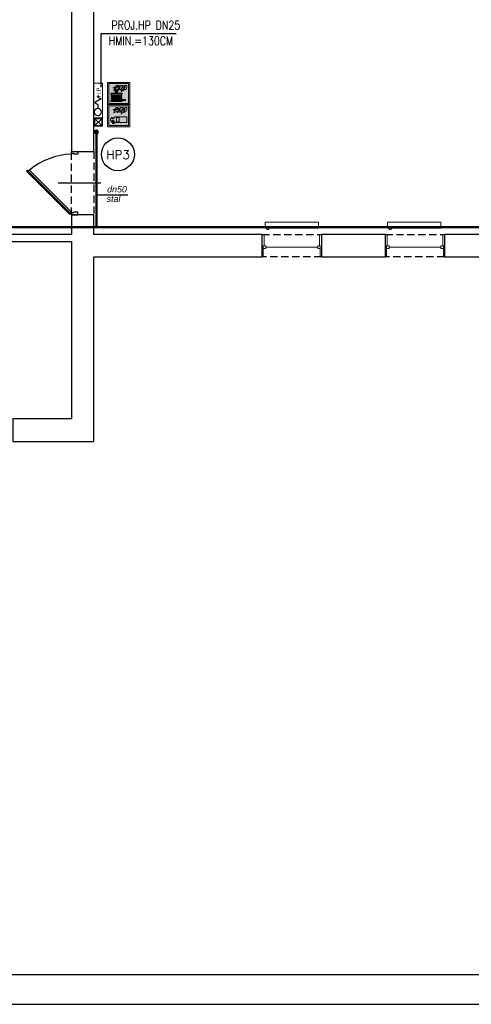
# Model space of a CAD drawing. Header units: millimetres. Extents: x 116 to 15750, y -6945 to 9999.
# Tile 142 of 150: x 4926 to 5709, y 7029 to 8738. Entities that reach past the tile are written whole.
import ezdxf
from ezdxf.enums import TextEntityAlignment as Align

# ---------------------------------------------------------------- set-up
doc = ezdxf.new("R2010")
doc.units = ezdxf.units.MM
doc.linetypes.add('DASHED', pattern=[19.05, 12.7, -6.35])
doc.linetypes.add('DASHED2', pattern=[0.375, 0.25, -0.125])
doc.layers.get('0').update_dxf_attribs({"color": 252})
doc.layers.add('1-EWAK2', color=252, linetype='Continuous', lineweight=0)
doc.layers.add('I-C.O', color=252, linetype='Continuous', lineweight=15)
for name, color, linetype in [('1-MEBLE', 252, 'Continuous'), ('1-OPIS', 252, 'Continuous'), ('2-CZERWONY', 252, 'Continuous'), ('I-DRZWI', 252, 'Continuous'), ('I-NAD', 252, 'DASHED'), ('I-OKNA', 252, 'Continuous'), ('I-SCIANA', 252, 'Continuous'), ('IS opis woda', 7, 'DASHED2'), ('IS woda hydranty', 4, 'CIRC'), ('IS WODA opis', 2, 'Continuous'), ('TABELKA', 252, 'Continuous'), ('TABELKA A3', 252, 'Continuous')]:
    doc.layers.add(name, color=color, linetype=linetype)
doc.styles.add('Action', font='arial.ttf')
doc.styles.add('GENERATED_STYLE_6', font='ariali.ttf')
doc.styles.add('ROMANS', font='romans.shx', dxfattribs={"width": 0.75})
doc.styles.get("Standard").update_dxf_attribs({"font": 'simplex.shx'})
doc.styles.add('TECH', font='simplex.shx')
doc.linetypes.add('CIRC', pattern='A,7,-1,["~",Standard,S=1,R=0,X=-0.3,Y=-0.6],-1', length=9)

# ---------------------------------------------------------------- blocks, each defined once
blk = doc.blocks.new('D90')
blk.add_line((32.6, 45), (-28, 45))
for points in [[(-9.2, 87.2), (-9.2, 90), (0, 90), (0, 86.3), (-6.4, 86.3), (-6.4, 87.2)], [(-72.6, 61.8), (-11.7, 0.9), (-10.6, 2), (-71.5, 62.9)], [(-9.2, 2.8), (-9.2, 0), (0, 0), (0, 3.7), (-6.4, 3.7), (-6.4, 2.8)]]:
    blk.add_lwpolyline(points, close=True)
blk.add_lwpolyline([(-11.3, 2.7), (-9.5, 4.5), (-68.6, 63.5), (-70.3, 61.8)])
blk.add_arc((-4.6, -14.5), 100.9, 92.6186, 129.3487)
blk = doc.blocks.new('hydrant 15x75')
at = {"linetype": 'Continuous', "lineweight": 15}
blk.add_line((-1.5, -73.5), (-13.5, -61.9), dxfattribs=at)
for points in [[(-15, -75), (-15, 0), (0, 0), (0, -75)], [(-15, -75), (-15, -60.5), (0, -60.5), (0, -75)], [(-13.5, -73.5), (-13.5, -61.9), (-1.5, -61.9), (-1.5, -73.5)]]:
    blk.add_lwpolyline(points, close=True, dxfattribs=at)
at = {"linetype": 'Continuous', "lineweight": 25}
blk.add_lwpolyline([(-8.1, -21.5), (-8.1, -24.6), (-2.3, -27.7), (-13.5, -33.9), (-8.1, -37), (-8.1, -44.1)], dxfattribs=at)
at = {"linetype": 'Continuous', "lineweight": 15}
blk.add_lwpolyline([(-13.5, -73.5), (-1.5, -61.9)], dxfattribs=at)
at = {"linetype": 'Continuous', "lineweight": 25}
blk.add_ellipse((-8.1, -50.3), major_axis=(-4.37, -4.37), ratio=1, start_param=3.926991, end_param=10.12291, dxfattribs=at)
at = {"linetype": 'Continuous', "lineweight": 25, "insert": (-6.8, -15), "char_height": 7.26, "attachment_point": 5, "rotation": 90, "style": 'Action'}
blk.add_mtext('H.P.', dxfattribs=at)
blk = doc.blocks.new('F001')
at = {"layer": '1-EWAK2'}
h = blk.add_hatch(color=256, dxfattribs=at)
h.paths.add_polyline_path([(0, 0), (-20, 0), (-20, -20), (0, -20)])
h.paths.add_polyline_path([(-1, -19), (-19, -19), (-19, -1), (-1, -1)], flags=16)
edge = h.paths.add_edge_path(flags=0)
edge.add_line((-2.75, -7.63), (-2.75, -9.65))
edge.add_spline(control_points=[(-2.75, -9.65), (-3.69, -8.87), (-5.28, -7.53), (-4.9, -5.54), (-4.75, -4.72)], knot_values=[0, 0, 0, 0, 3.34671, 5.693971, 5.693971, 5.693971, 5.693971], degree=3, periodic=0)
edge.add_spline(control_points=[(-4.75, -4.72), (-4.57, -5.46), (-4.26, -6.7), (-3.19, -7.36), (-2.75, -7.63)], knot_values=[0, 0, 0, 0, 2.168729, 3.6473, 3.6473, 3.6473, 3.6473], degree=3, periodic=0)
edge = h.paths.add_edge_path(flags=0)
edge.add_spline(control_points=[(-7.55, -5.63), (-6.87, -5.83), (-5.37, -6.28), (-4.91, -8.92), (-3.56, -10), (-2.84, -10.58)], knot_values=[0, 0, 0, 0, 1.982828, 4.37946, 7.072841, 7.072841, 7.072841, 7.072841], degree=3, periodic=0)
edge.add_spline(control_points=[(-2.84, -10.58), (-3.63, -10.54), (-5.11, -10.47), (-6.48, -8.7), (-6.54, -6.89), (-7.24, -6.02), (-7.55, -5.63)], knot_values=[0, 0, 0, 0, 2.275107, 4.228959, 6.036865, 7.501223, 7.501223, 7.501223, 7.501223], degree=3, periodic=0)
edge = h.paths.add_edge_path(flags=0)
edge.add_line((-2.75, -11.62), (-2.75, -13.55))
edge.add_spline(control_points=[(-2.75, -13.55), (-3.39, -13.37), (-4.84, -12.97), (-6.8, -11.34), (-6.97, -9.63), (-7.06, -8.79)], knot_values=[0, 0, 0, 0, 1.998113, 4.533827, 6.985336, 6.985336, 6.985336, 6.985336], degree=3, periodic=0)
edge.add_spline(control_points=[(-7.06, -8.79), (-6.41, -9.62), (-5.28, -11.08), (-3.5, -11.45), (-2.75, -11.62)], knot_values=[0, 0, 0, 0, 3.049151, 5.303344, 5.303344, 5.303344, 5.303344], degree=3, periodic=0)
edge = h.paths.add_edge_path(flags=0)
edge.add_spline(control_points=[(-8.62, -12.47), (-8.07, -12.71), (-6.95, -13.17), (-6.02, -14.8), (-4.49, -15.36), (-1.94, -14.31), (-4.67, -14.19), (-5.4, -12.81), (-6.99, -11.8), (-8.1, -12.26), (-8.61, -12.47)], knot_values=[0, 0, 0, 0, 1.77339, 3.562626, 5.197184, 6.78269, 8.441022, 9.870961, 11.707196, 13.307072, 13.307072, 13.307072, 13.307072], degree=3, periodic=0)
edge = h.paths.add_edge_path(flags=0)
edge.add_line((-2.75, -15.54), (-2.75, -17.45))
edge.add_line((-2.75, -17.45), (-4.6, -17.45))
edge.add_spline(control_points=[(-4.6, -17.45), (-5.14, -17.25), (-6.53, -16.76), (-6.91, -15.3), (-7.14, -14.42)], knot_values=[0, 0, 0, 0, 1.662854, 4.182871, 4.182871, 4.182871, 4.182871], degree=3, periodic=0)
edge.add_spline(control_points=[(-7.14, -14.42), (-6.29, -15.02), (-4.93, -15.98), (-3.34, -15.66), (-2.75, -15.54)], knot_values=[0, 0, 0, 0, 2.939188, 4.701286, 4.701286, 4.701286, 4.701286], degree=3, periodic=0)
h.paths.add_polyline_path([(-11.14, -6.94), (-11.14, -17.42), (-16.12, -17.42), (-16.12, -6.94, -0.414214), (-14.7, -5.51), (-14.35, -5.51), (-14.35, -4.41), (-14.78, -4.41), (-16.61, -5.65), (-16.61, -6.01), (-17.32, -6.01), (-17.32, -5.23), (-17.15, -4.85), (-14.78, -3.34), (-14.35, -3.34), (-14.35, -2.73), (-12.93, -2.73), (-12.93, -3.34), (-12.3, -3.34), (-11.59, -3.7), (-11.59, -4.27), (-12.3, -4.41), (-12.93, -4.41), (-12.93, -5.51), (-12.56, -5.51, -0.414214)], flags=0)
h.paths.add_polyline_path([(-11.65, -8.08), (-11.65, -10.48), (-15.65, -10.48), (-15.65, -8.08)], flags=0)
at = {"layer": '2-CZERWONY'}
h = blk.add_hatch(color=256, dxfattribs=at)
h.paths.add_polyline_path([(-19, -1), (-19, -19), (-1, -19), (-1, -1)])
edge = h.paths.add_edge_path(flags=16)
edge.add_spline(control_points=[(-4.75, -4.72), (-4.57, -5.46), (-4.26, -6.7), (-3.19, -7.36), (-2.75, -7.63)], knot_values=[0, 0, 0, 0, 2.168729, 3.6473, 3.6473, 3.6473, 3.6473], degree=3, periodic=0)
edge.add_line((-2.75, -7.63), (-2.75, -9.65))
edge.add_spline(control_points=[(-2.75, -9.65), (-3.69, -8.87), (-5.28, -7.53), (-4.9, -5.54), (-4.75, -4.72)], knot_values=[0, 0, 0, 0, 3.34671, 5.693971, 5.693971, 5.693971, 5.693971], degree=3, periodic=0)
edge = h.paths.add_edge_path(flags=16)
edge.add_spline(control_points=[(-7.55, -5.63), (-6.87, -5.83), (-5.37, -6.28), (-4.91, -8.92), (-3.56, -10), (-2.84, -10.58)], knot_values=[0, 0, 0, 0, 1.982828, 4.37946, 7.072841, 7.072841, 7.072841, 7.072841], degree=3, periodic=0)
edge.add_spline(control_points=[(-2.84, -10.58), (-3.63, -10.54), (-5.11, -10.47), (-6.48, -8.7), (-6.54, -6.89), (-7.24, -6.02), (-7.55, -5.63)], knot_values=[0, 0, 0, 0, 2.275107, 4.228959, 6.036865, 7.501223, 7.501223, 7.501223, 7.501223], degree=3, periodic=0)
edge = h.paths.add_edge_path(flags=16)
edge.add_spline(control_points=[(-7.06, -8.79), (-6.41, -9.62), (-5.28, -11.08), (-3.5, -11.45), (-2.75, -11.62)], knot_values=[0, 0, 0, 0, 3.049151, 5.303344, 5.303344, 5.303344, 5.303344], degree=3, periodic=0)
edge.add_line((-2.75, -11.62), (-2.75, -13.55))
edge.add_spline(control_points=[(-2.75, -13.55), (-3.39, -13.37), (-4.84, -12.97), (-6.8, -11.34), (-6.97, -9.63), (-7.06, -8.79)], knot_values=[0, 0, 0, 0, 1.998113, 4.533827, 6.985336, 6.985336, 6.985336, 6.985336], degree=3, periodic=0)
h.paths.add_polyline_path([(-11.59, -3.7), (-11.59, -4.27), (-12.3, -4.41), (-12.93, -4.41), (-12.93, -5.51), (-12.56, -5.51, -0.414214), (-11.14, -6.94), (-11.14, -17.42), (-16.12, -17.42), (-16.12, -6.94, -0.414214), (-14.7, -5.51), (-14.35, -5.51), (-14.35, -4.41), (-14.78, -4.41), (-16.61, -5.65), (-16.61, -6.01), (-17.32, -6.01), (-17.32, -5.23), (-17.15, -4.85), (-14.78, -3.34), (-14.35, -3.34), (-14.35, -2.73), (-12.93, -2.73), (-12.93, -3.34), (-12.3, -3.34)], flags=16)
h.paths.add_polyline_path([(-11.65, -8.08), (-11.65, -10.48), (-15.65, -10.48), (-15.65, -8.08)], flags=0)
edge = h.paths.add_edge_path(flags=16)
edge.add_spline(control_points=[(-8.62, -12.47), (-8.07, -12.71), (-6.95, -13.17), (-6.02, -14.8), (-4.49, -15.36), (-1.94, -14.31), (-4.67, -14.19), (-5.4, -12.81), (-6.99, -11.8), (-8.1, -12.26), (-8.61, -12.47)], knot_values=[0, 0, 0, 0, 1.77339, 3.562626, 5.197184, 6.78269, 8.441022, 9.870961, 11.707196, 13.307072, 13.307072, 13.307072, 13.307072], degree=3, periodic=0)
edge = h.paths.add_edge_path(flags=16)
edge.add_spline(control_points=[(-7.14, -14.42), (-6.29, -15.02), (-4.93, -15.98), (-3.34, -15.66), (-2.75, -15.54)], knot_values=[0, 0, 0, 0, 2.939188, 4.701286, 4.701286, 4.701286, 4.701286], degree=3, periodic=0)
edge.add_line((-2.75, -15.54), (-2.75, -17.45))
edge.add_line((-2.75, -17.45), (-4.6, -17.45))
edge.add_spline(control_points=[(-4.6, -17.45), (-5.14, -17.25), (-6.53, -16.76), (-6.91, -15.3), (-7.14, -14.42)], knot_values=[0, 0, 0, 0, 1.662854, 4.182871, 4.182871, 4.182871, 4.182871], degree=3, periodic=0)
at = {"layer": '1-EWAK2'}
for points in [[(-20, 0), (-20, -20), (0, -20), (0, 0), (-20, 0)], [(-15.65, -8.08), (-11.65, -8.08), (-11.65, -10.48), (-15.65, -10.48), (-15.65, -8.08)], [(-2.75, -7.63), (-2.75, -9.65)], [(-2.75, -15.54), (-2.75, -17.45), (-4.6, -17.45)], [(-2.75, -11.62), (-2.75, -13.55)]]:
    blk.add_lwpolyline(points, dxfattribs=at)
blk.add_lwpolyline([(-19, -1), (-19, -19), (-1, -19), (-1, -1)], close=True, dxfattribs=at)
blk.add_lwpolyline([(-12.93, -5.51), (-12.93, -4.41), (-12.3, -4.41), (-11.59, -4.27), (-11.59, -3.7), (-12.3, -3.34), (-12.93, -3.34), (-12.93, -2.73), (-14.35, -2.73), (-14.35, -3.34), (-14.78, -3.34), (-17.15, -4.85), (-17.32, -5.23), (-17.32, -6.01), (-16.61, -6.01), (-16.61, -5.65), (-14.78, -4.41), (-14.35, -4.41), (-14.35, -5.51), (-14.7, -5.51, 0.414214), (-16.12, -6.94), (-16.12, -17.42), (-11.14, -17.42), (-11.14, -6.94, 0.414214), (-12.56, -5.51), (-12.93, -5.51)], format="xyb", dxfattribs=at)
for points in [[(-7.55, -5.63), (-5.76, -6.48), (-4.7, -8.63), (-2.84, -10.58)], [(-7.55, -5.63), (-6.74, -6.85), (-6.29, -8.6), (-5.07, -10.13), (-2.84, -10.58)], [(-7.06, -8.79), (-4.9, -10.94), (-2.75, -11.62)], [(-7.06, -8.79), (-6.51, -11.18), (-4.63, -12.89), (-2.75, -13.55)], [(-4.75, -4.72), (-4.88, -7.07), (-2.75, -9.65)], [(-4.75, -4.72), (-3.93, -6.73), (-2.75, -7.63)], [(-8.61, -12.47), (-7.06, -12.09), (-5.45, -12.97), (-4.42, -13.96), (-2.84, -14.47), (-4.3, -15.09), (-5.87, -14.66), (-7.07, -13.33), (-8.62, -12.47)], [(-4.6, -17.45), (-6.09, -16.71), (-7.14, -14.42)], [(-2.75, -15.54), (-4.5, -15.72), (-7.14, -14.42)]]:
    blk.add_spline(points, degree=3, dxfattribs=at)
blk = doc.blocks.new('F002')
at = {"layer": '1-EWAK2'}
blk.add_hatch(color=256, dxfattribs=at).paths.add_polyline_path([(-19, 0), (-19, -1), (-1, -1), (-1, -19), (-19, -19), (-19, 0), (-20, 0), (-20, -20), (0, -20), (0, 0)])
h = blk.add_hatch(color=256, dxfattribs=at)
h.paths.add_polyline_path([(-17.33, -13.05, 0.218639), (-16.38, -13.3), (-16.38, -2.85, 0.335911), (-17.33, -3.14)])
h.paths.add_polyline_path([(-15.24, -3.79, 1), (-16.2, -3.79), (-16.2, -14.77), (-15.24, -14.77)])
h.paths.add_polyline_path([(-16.2, -15.82, 0.998763), (-15.24, -15.82), (-15.24, -15.34), (-16.2, -15.34)])
h.paths.add_polyline_path([(-15.06, -12.36, 1), (-14.1, -12.36), (-14.1, -3.79, 1), (-15.06, -3.79)])
h.paths.add_polyline_path([(-12.96, -3.79, 1), (-13.92, -3.79), (-13.92, -12.36, 1), (-12.96, -12.36)])
h.paths.add_polyline_path([(-11.82, -3.79, 1), (-12.78, -3.79), (-12.78, -12.36, 1), (-11.82, -12.36)])
h.paths.add_polyline_path([(-11.63, -12.36, 1), (-10.68, -12.36), (-10.68, -3.79, 1), (-11.63, -3.79)])
h.paths.add_polyline_path([(-10.5, -13.3, 0.218639), (-9.55, -13.05), (-9.55, -8.13), (-9.37, -8.13, 23.182717), (-9.36, -7.93, -0.000004), (-9.36, -7.93), (-9.55, -7.93), (-9.55, -3.14, 0.335911), (-10.5, -2.85)])
h.paths.add_polyline_path([(-9.17, -8.13), (-8.31, -8.13), (-8.31, -9.03, -0.36689)], flags=16)
h.paths.add_polyline_path([(-8.31, -7.12, 0.342037), (-9.16, -7.93), (-8.31, -7.93)], flags=16)
h.paths.add_polyline_path([(-8.11, -9.03, 0.36689), (-7.25, -8.13), (-8.11, -8.13)], flags=16)
h.paths.add_polyline_path([(-8.11, -7.93), (-8.11, -7.12, -0.342037), (-7.26, -7.93)], flags=16)
edge = h.paths.add_edge_path()
edge.add_spline(control_points=[(-2.68, -7.72), (-3.11, -7.46), (-4.18, -6.8), (-4.49, -5.56), (-4.67, -4.82)], knot_values=[0, 0, 0, 0, 1.478572, 3.6473, 3.6473, 3.6473, 3.6473], degree=3, periodic=0)
edge.add_spline(control_points=[(-4.67, -4.82), (-4.83, -5.64), (-5.2, -7.62), (-3.61, -8.96), (-2.68, -9.75)], knot_values=[0, 0, 0, 0, 2.347261, 5.693971, 5.693971, 5.693971, 5.693971], degree=3, periodic=0)
edge.add_line((-2.68, -9.75), (-2.68, -7.72))
edge = h.paths.add_edge_path()
edge.add_spline(control_points=[(-2.76, -10.67), (-3.48, -10.1), (-4.83, -9.01), (-5.29, -6.37), (-6.8, -5.93), (-7.48, -5.73)], knot_values=[0, 0, 0, 0, 2.69338, 5.090013, 7.072841, 7.072841, 7.072841, 7.072841], degree=3, periodic=0)
edge.add_spline(control_points=[(-7.48, -5.73), (-7.16, -6.11), (-6.46, -6.98), (-6.4, -8.79), (-5.03, -10.57), (-3.56, -10.64), (-2.76, -10.67)], knot_values=[0, 0, 0, 0, 1.464358, 3.272264, 5.226116, 7.501223, 7.501223, 7.501223, 7.501223], degree=3, periodic=0)
edge = h.paths.add_edge_path()
edge.add_spline(control_points=[(-6.99, -8.89), (-6.9, -9.73), (-6.72, -11.43), (-4.76, -13.06), (-3.31, -13.47), (-2.67, -13.65)], knot_values=[0, 0, 0, 0, 2.451509, 4.987223, 6.985336, 6.985336, 6.985336, 6.985336], degree=3, periodic=0)
edge.add_line((-2.67, -13.65), (-2.67, -11.71))
edge.add_spline(control_points=[(-2.67, -11.71), (-3.43, -11.55), (-5.21, -11.17), (-6.34, -9.72), (-6.99, -8.89)], knot_values=[0, 0, 0, 0, 2.254193, 5.303344, 5.303344, 5.303344, 5.303344], degree=3, periodic=0)
edge = h.paths.add_edge_path()
edge.add_spline(control_points=[(-8.55, -12.57), (-7.99, -12.8), (-6.87, -13.27), (-5.94, -14.89), (-4.42, -15.46), (-1.87, -14.4), (-4.59, -14.28), (-5.32, -12.9), (-6.91, -11.9), (-8.02, -12.36), (-8.54, -12.57)], knot_values=[0, 0, 0, 0, 1.77339, 3.562626, 5.197184, 6.78269, 8.441022, 9.870961, 11.707196, 13.307072, 13.307072, 13.307072, 13.307072], degree=3, periodic=0)
edge = h.paths.add_edge_path()
edge.add_spline(control_points=[(-7.06, -14.51), (-6.83, -15.39), (-6.45, -16.86), (-5.07, -17.35), (-4.52, -17.54)], knot_values=[0, 0, 0, 0, 2.520017, 4.182871, 4.182871, 4.182871, 4.182871], degree=3, periodic=0)
edge.add_line((-4.52, -17.54), (-2.67, -17.54))
edge.add_line((-2.67, -17.54), (-2.67, -15.64))
edge.add_spline(control_points=[(-2.67, -15.64), (-3.27, -15.76), (-4.86, -16.07), (-6.21, -15.11), (-7.06, -14.51)], knot_values=[0, 0, 0, 0, 1.762098, 4.701286, 4.701286, 4.701286, 4.701286], degree=3, periodic=0)
at = {"layer": '2-CZERWONY'}
h = blk.add_hatch(color=256, dxfattribs=at)
h.paths.add_polyline_path([(-19, -1), (-19, -19), (-1, -19), (-1, -1)])
edge = h.paths.add_edge_path(flags=16)
edge.add_spline(control_points=[(-4.67, -4.82), (-4.49, -5.56), (-4.18, -6.8), (-3.11, -7.46), (-2.68, -7.72)], knot_values=[0, 0, 0, 0, 2.168729, 3.6473, 3.6473, 3.6473, 3.6473], degree=3, periodic=0)
edge.add_line((-2.68, -7.72), (-2.68, -9.75))
edge.add_spline(control_points=[(-2.68, -9.75), (-3.61, -8.96), (-5.2, -7.62), (-4.83, -5.64), (-4.67, -4.82)], knot_values=[0, 0, 0, 0, 3.34671, 5.693971, 5.693971, 5.693971, 5.693971], degree=3, periodic=0)
edge = h.paths.add_edge_path(flags=16)
edge.add_spline(control_points=[(-7.48, -5.73), (-6.8, -5.93), (-5.29, -6.37), (-4.83, -9.01), (-3.48, -10.1), (-2.76, -10.67)], knot_values=[0, 0, 0, 0, 1.982828, 4.37946, 7.072841, 7.072841, 7.072841, 7.072841], degree=3, periodic=0)
edge.add_spline(control_points=[(-2.76, -10.67), (-3.56, -10.64), (-5.03, -10.57), (-6.4, -8.79), (-6.46, -6.98), (-7.16, -6.11), (-7.48, -5.73)], knot_values=[0, 0, 0, 0, 2.275107, 4.228959, 6.036865, 7.501223, 7.501223, 7.501223, 7.501223], degree=3, periodic=0)
h.paths.add_polyline_path([(-9.55, -7.93), (-9.36, -7.93, -23.180591), (-9.37, -8.13), (-9.55, -8.13), (-9.55, -13.05, -0.218639), (-10.5, -13.3), (-10.5, -2.85, -0.335911), (-9.55, -3.14)], flags=16)
h.paths.add_polyline_path([(-7.26, -7.93), (-8.11, -7.93), (-8.11, -7.12, -0.342037)], flags=0)
h.paths.add_polyline_path([(-8.31, -7.12, 0.342037), (-9.16, -7.93), (-8.31, -7.93)], flags=0)
h.paths.add_polyline_path([(-8.11, -9.03, 0.36689), (-7.25, -8.13), (-8.11, -8.13)], flags=0)
h.paths.add_polyline_path([(-10.68, -3.79), (-10.68, -12.36, -1), (-11.63, -12.36), (-11.63, -3.79, -1)], flags=16)
h.paths.add_polyline_path([(-8.31, -8.13), (-8.31, -9.03, -0.36689), (-9.17, -8.13)], flags=0)
edge = h.paths.add_edge_path(flags=16)
edge.add_spline(control_points=[(-6.99, -8.89), (-6.34, -9.72), (-5.21, -11.17), (-3.43, -11.55), (-2.67, -11.71)], knot_values=[0, 0, 0, 0, 3.049151, 5.303344, 5.303344, 5.303344, 5.303344], degree=3, periodic=0)
edge.add_line((-2.67, -11.71), (-2.67, -13.65))
edge.add_spline(control_points=[(-2.67, -13.65), (-3.31, -13.47), (-4.76, -13.06), (-6.72, -11.43), (-6.9, -9.73), (-6.99, -8.89)], knot_values=[0, 0, 0, 0, 1.998113, 4.533827, 6.985336, 6.985336, 6.985336, 6.985336], degree=3, periodic=0)
h.paths.add_polyline_path([(-11.82, -3.79), (-11.82, -12.36, -1), (-12.78, -12.36), (-12.78, -3.79, -1)], flags=16)
h.paths.add_polyline_path([(-12.96, -3.79), (-12.96, -12.36, -1), (-13.92, -12.36), (-13.92, -3.79, -1)], flags=16)
h.paths.add_polyline_path([(-14.1, -3.79), (-14.1, -12.36, -1), (-15.06, -12.36), (-15.06, -3.79, -1)], flags=16)
edge = h.paths.add_edge_path(flags=16)
edge.add_spline(control_points=[(-8.55, -12.57), (-7.99, -12.8), (-6.87, -13.27), (-5.94, -14.89), (-4.42, -15.46), (-1.87, -14.4), (-4.59, -14.28), (-5.32, -12.9), (-6.91, -11.9), (-8.02, -12.36), (-8.54, -12.57)], knot_values=[0, 0, 0, 0, 1.77339, 3.562626, 5.197184, 6.78269, 8.441022, 9.870961, 11.707196, 13.307072, 13.307072, 13.307072, 13.307072], degree=3, periodic=0)
h.paths.add_polyline_path([(-15.24, -3.79), (-15.24, -14.77), (-16.2, -14.77), (-16.2, -3.79, -1)], flags=16)
h.paths.add_polyline_path([(-16.38, -13.3, -0.218639), (-17.33, -13.05), (-17.33, -3.14, -0.335911), (-16.38, -2.85)], flags=16)
edge = h.paths.add_edge_path(flags=16)
edge.add_spline(control_points=[(-7.06, -14.51), (-6.21, -15.11), (-4.86, -16.07), (-3.27, -15.76), (-2.67, -15.64)], knot_values=[0, 0, 0, 0, 2.939188, 4.701286, 4.701286, 4.701286, 4.701286], degree=3, periodic=0)
edge.add_line((-2.67, -15.64), (-2.67, -17.54))
edge.add_line((-2.67, -17.54), (-4.52, -17.54))
edge.add_spline(control_points=[(-4.52, -17.54), (-5.07, -17.35), (-6.45, -16.86), (-6.83, -15.39), (-7.06, -14.51)], knot_values=[0, 0, 0, 0, 1.662854, 4.182871, 4.182871, 4.182871, 4.182871], degree=3, periodic=0)
h.paths.add_polyline_path([(-15.24, -15.34), (-15.24, -15.82, -1.001238), (-16.2, -15.82), (-16.2, -15.34)], flags=16)
at = {"layer": '1-EWAK2'}
for points in [[(-20, 0), (0, 0), (0, -20), (-20, -20), (-20, 0)], [(-15.24, -3.79), (-15.24, -14.77), (-16.2, -14.77), (-16.2, -3.79)], [(-15.06, -12.36), (-15.06, -3.79)], [(-14.1, -3.79), (-14.1, -12.36)], [(-13.92, -12.36), (-13.92, -3.79)], [(-12.96, -3.79), (-12.96, -12.36)], [(-12.78, -12.36), (-12.78, -3.79)], [(-11.82, -3.79), (-11.82, -12.36)], [(-11.63, -12.36), (-11.63, -3.79)], [(-10.68, -3.79), (-10.68, -12.36)], [(-9.55, -3.14), (-9.55, -7.93)], [(-9.55, -7.93), (-9.36, -7.93)], [(-9.55, -8.13), (-9.37, -8.13)], [(-9.17, -8.13), (-8.31, -8.13)], [(-9.16, -7.93), (-8.31, -7.93)], [(-8.31, -7.12), (-8.31, -7.93)], [(-8.31, -8.13), (-8.31, -9.03)], [(-8.11, -7.12), (-8.11, -7.93)], [(-8.11, -7.93), (-7.26, -7.93)], [(-8.11, -8.13), (-8.11, -9.03)], [(-8.11, -8.13), (-7.25, -8.13)], [(-2.68, -7.72), (-2.68, -9.75)], [(-15.24, -15.82), (-15.24, -15.34), (-16.2, -15.34), (-16.2, -15.82)], [(-2.67, -15.64), (-2.67, -17.54), (-4.52, -17.54)], [(-2.67, -11.71), (-2.67, -13.65)]]:
    blk.add_lwpolyline(points, dxfattribs=at)
blk.add_lwpolyline([(-19, -1), (-1, -1), (-1, -19), (-19, -19)], close=True, dxfattribs=at)
for points in [[(-17.33, -3.14), (-17.33, -13.05, 0.218639), (-16.38, -13.3), (-16.38, -2.85, 0.335911), (-17.33, -3.14, -1.468283)], [(-9.55, -8.13), (-9.55, -13.05, -0.218639), (-10.5, -13.3), (-10.5, -2.85, -0.335911), (-9.55, -3.14)]]:
    blk.add_lwpolyline(points, format="xyb", dxfattribs=at)
for centre, radius, start, end in [((-15.72, -3.79), 0.478, 0, 180), ((-14.58, -3.79), 0.478, 0, 180), ((-13.44, -3.79), 0.478, 0, 180), ((-12.3, -3.79), 0.478, 0, 180), ((-11.16, -3.79), 0.478, 0, 180), ((-8.21, -8.08), 1.16, 182.84969, 172.96896), ((-8.21, -8.08), 0.962, 183.44282, 264.03307), ((-8.21, -8.08), 0.962, 95.96693, 171.49727), ((-8.21, -8.08), 0.962, 8.50273, 84.03307), ((-8.21, -8.08), 0.962, 275.96693, 356.55718), ((-15.72, -15.82), 0.479, 180.07091, 359.92909), ((-14.58, -12.36), 0.478, 180, 0), ((-13.44, -12.36), 0.478, 180, 0), ((-12.3, -12.36), 0.478, 180, 0), ((-11.16, -12.36), 0.478, 180, 0)]:
    blk.add_arc(centre, radius, start, end, dxfattribs=at)
for points in [[(-7.48, -5.73), (-5.68, -6.57), (-4.62, -8.72), (-2.76, -10.67)], [(-7.48, -5.73), (-6.67, -6.95), (-6.22, -8.7), (-4.99, -10.22), (-2.76, -10.67)], [(-6.99, -8.89), (-4.82, -11.03), (-2.67, -11.71)], [(-6.99, -8.89), (-6.43, -11.27), (-4.56, -12.98), (-2.67, -13.65)], [(-4.67, -4.82), (-4.8, -7.16), (-2.68, -9.75)], [(-4.67, -4.82), (-3.85, -6.83), (-2.68, -7.72)], [(-8.54, -12.57), (-6.98, -12.18), (-5.37, -13.06), (-4.34, -14.05), (-2.76, -14.57), (-4.22, -15.19), (-5.8, -14.76), (-7, -13.43), (-8.55, -12.57)], [(-4.52, -17.54), (-6.01, -16.8), (-7.06, -14.51)], [(-2.67, -15.64), (-4.43, -15.81), (-7.06, -14.51)]]:
    blk.add_spline(points, degree=3, dxfattribs=at)

msp = doc.modelspace()

# ---------------------------------------------------------------- linework, layer by layer
at = {"layer": '1-OPIS'}
msp.add_lwpolyline([(5197.3, 8713.5), (5066.6, 8713.5), (5066.6, 8621)], dxfattribs=at)
at = {"layer": 'I-C.O'}
for points in [[(5351.3, 8386.7), (5443.7, 8386.7), (5443.7, 8376.2)], [(5351.3, 8386.7), (5351.3, 8376.2)], [(5351.3, 8376.2), (5443.7, 8376.2)], [(5354.1, 8376.2), (5354.1, 8373.8), (5357.7, 8373.8)], [(5357.7, 8376.2), (5357.7, 8373.8)], [(5563.4, 8386.7), (5655.9, 8386.7), (5655.9, 8376.2)], [(5563.4, 8386.7), (5563.4, 8376.2)], [(5563.4, 8376.2), (5655.9, 8376.2)], [(5566.2, 8376.2), (5566.2, 8373.8), (5569.9, 8373.8)], [(5569.9, 8376.2), (5569.9, 8373.8)]]:
    msp.add_lwpolyline(points, dxfattribs=at)
at = {"layer": 'I-NAD'}
for points in [[(5015.5, 8399.2), (5015.5, 8509.2)], [(5054.5, 8509.2), (5054.5, 8399.2)], [(5346.1, 8365.3), (5448.8, 8365.3)], [(5559.7, 8365.3), (5662.4, 8365.3)], [(5448.8, 8326.3), (5346.1, 8326.3)], [(5662.4, 8326.3), (5559.7, 8326.3)]]:
    msp.add_lwpolyline(points, dxfattribs=at)
at = {"layer": 'I-OKNA', "lineweight": 0}
for points in [[(5346.1, 8365.3), (5349.5, 8365.3)], [(5349.5, 8345.2), (5349.5, 8365.3)], [(5445.6, 8345.2), (5445.6, 8365.3)], [(5448.8, 8365.3), (5445.6, 8365.3)], [(5559.7, 8365.3), (5563.1, 8365.3)], [(5563.1, 8345.2), (5563.1, 8365.3)], [(5659.2, 8345.2), (5659.2, 8365.3)], [(5662.4, 8365.3), (5659.2, 8365.3)], [(5352.6, 8345.2), (5348.1, 8345.2)], [(5348.1, 8326.3), (5348.1, 8345.2)], [(5348.1, 8340.7), (5352.6, 8340.7)], [(5352.6, 8340.7), (5352.6, 8345.2)], [(5442.4, 8342.9), (5352.6, 8342.9)], [(5442.4, 8340.7), (5442.4, 8345.2)], [(5446.9, 8326.3), (5446.9, 8345.2), (5442.4, 8345.2)], [(5446.9, 8340.7), (5442.4, 8340.7)], [(5566.2, 8345.2), (5561.7, 8345.2)], [(5561.7, 8326.3), (5561.7, 8345.2)], [(5561.7, 8340.7), (5566.2, 8340.7)], [(5566.2, 8340.7), (5566.2, 8345.2)], [(5656, 8342.9), (5566.2, 8342.9)], [(5656, 8340.7), (5656, 8345.2)], [(5660.5, 8326.3), (5660.5, 8345.2), (5656, 8345.2)], [(5660.5, 8340.7), (5656, 8340.7)], [(5346.2, 8326.3), (5348.1, 8326.3)], [(5448.8, 8326.3), (5446.9, 8326.3)], [(5559.8, 8326.3), (5561.7, 8326.3)], [(5662.4, 8326.3), (5660.5, 8326.3)]]:
    msp.add_lwpolyline(points, dxfattribs=at)
at = {"layer": 'I-SCIANA', "linetype": 'Continuous', "lineweight": 25}
for points in [[(5015.5, 9217.7), (5015.5, 8509.2), (5054.5, 8509.2)], [(5054.5, 8536.9), (5054.5, 9217.7)], [(5054.5, 8509.2), (5054.5, 8536.9)], [(5054.5, 8365.3), (5054.5, 8399.2), (5015.5, 8399.2), (5015.5, 8365.3)], [(5015.5, 8365.3), (4501.1, 8365.3), (4501.1, 8352.9)], [(5346.1, 8365.3), (5054.5, 8365.3)], [(5054.5, 8326.3), (5346.1, 8326.3), (5346.1, 8365.3)], [(4501.1, 8352.9), (5015.5, 8352.9)], [(5015.5, 8352.9), (5015.5, 8044.9)], [(5054.5, 8005.8), (5054.5, 8326.3)], [(5015.5, 8044.9), (4913.8, 8044.9), (4913.8, 8005.8), (5054.5, 8005.8)]]:
    msp.add_lwpolyline(points, dxfattribs=at)
for points in [[(5448.8, 8326.3), (5559.7, 8326.3), (5559.7, 8365.3), (5448.8, 8365.3)], [(5662.4, 8326.3), (5773.3, 8326.3), (5773.3, 8365.3), (5662.4, 8365.3)]]:
    msp.add_lwpolyline(points, close=True, dxfattribs=at)
at = {"layer": 'IS opis woda'}
msp.add_line((5058.6, 8434.1), (5113.2, 8434.1), dxfattribs=at)
at = {"layer": 'IS woda hydranty', "lineweight": 50, "ltscale": 10}
for p, q in [((5058.8, 8377.7), (5058.8, 8543)), ((6860.2, 8377.7), (4388.7, 8377.7))]:
    msp.add_line(p, q, dxfattribs=at)
msp.add_circle((5058.8, 8543), 2.5, dxfattribs=at)
at = {"layer": 'IS WODA opis'}
msp.add_circle((5096.2, 8504.2), 28.5, dxfattribs=at)
at = {"layer": 'TABELKA'}
for points in [[(116.6, 9999), (116.6, 7029), (8124.8, 7029), (8124.8, 9999)], [(116.6, 9999), (116.6, 7029), (8124.8, 7029), (8124.8, 9999)], [(264.4, 7080.8), (8067.6, 7080.8), (8067.6, 9918.3), (264.4, 9918.3)]]:
    msp.add_lwpolyline(points, close=True, dxfattribs=at)

# ---------------------------------------------------------------- block references
at = {"layer": '1-MEBLE'}
msp.add_blockref('hydrant 15x75', (5069.5, 8628), dxfattribs=at)
at = {"layer": 'I-DRZWI', "xscale": 1.222222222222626, "yscale": 1.222222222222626, "zscale": 1.222222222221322}
msp.add_blockref('D90', (5026.7, 8399.2), dxfattribs=at)
at = {"layer": 'TABELKA A3', "xscale": 1.913625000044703, "yscale": 1.913624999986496, "zscale": 1.913625, "rotation": 90}
for name, p in [('F002', (5078.3, 8628.8)), ('F001', (5078.3, 8590.5))]:
    msp.add_blockref(name, p, dxfattribs=at)

# ---------------------------------------------------------------- texts
at = {"layer": '1-OPIS', "style": 'ROMANS', "width": 0.8}
for s, p in [('PROJ.HP DN25', (5204.2, 8720.9)), ('HMIN.=130CM', (5191.9, 8693.8))]:
    msp.add_text(s, height=15, dxfattribs=at).set_placement(p, align=Align.RIGHT)
at = {"layer": 'IS opis woda', "style": 'GENERATED_STYLE_6'}
for s, p in [('dn50', (5077.5, 8438.1)), ('stal', (5076.6, 8421.6))]:
    msp.add_text(s, height=11, dxfattribs=at).set_placement(p)
at = {"layer": 'IS WODA opis', "style": 'TECH'}
msp.add_text('HP3', height=15, dxfattribs=at).set_placement((5076.3, 8496.1))

doc.saveas('drawing.dxf')
